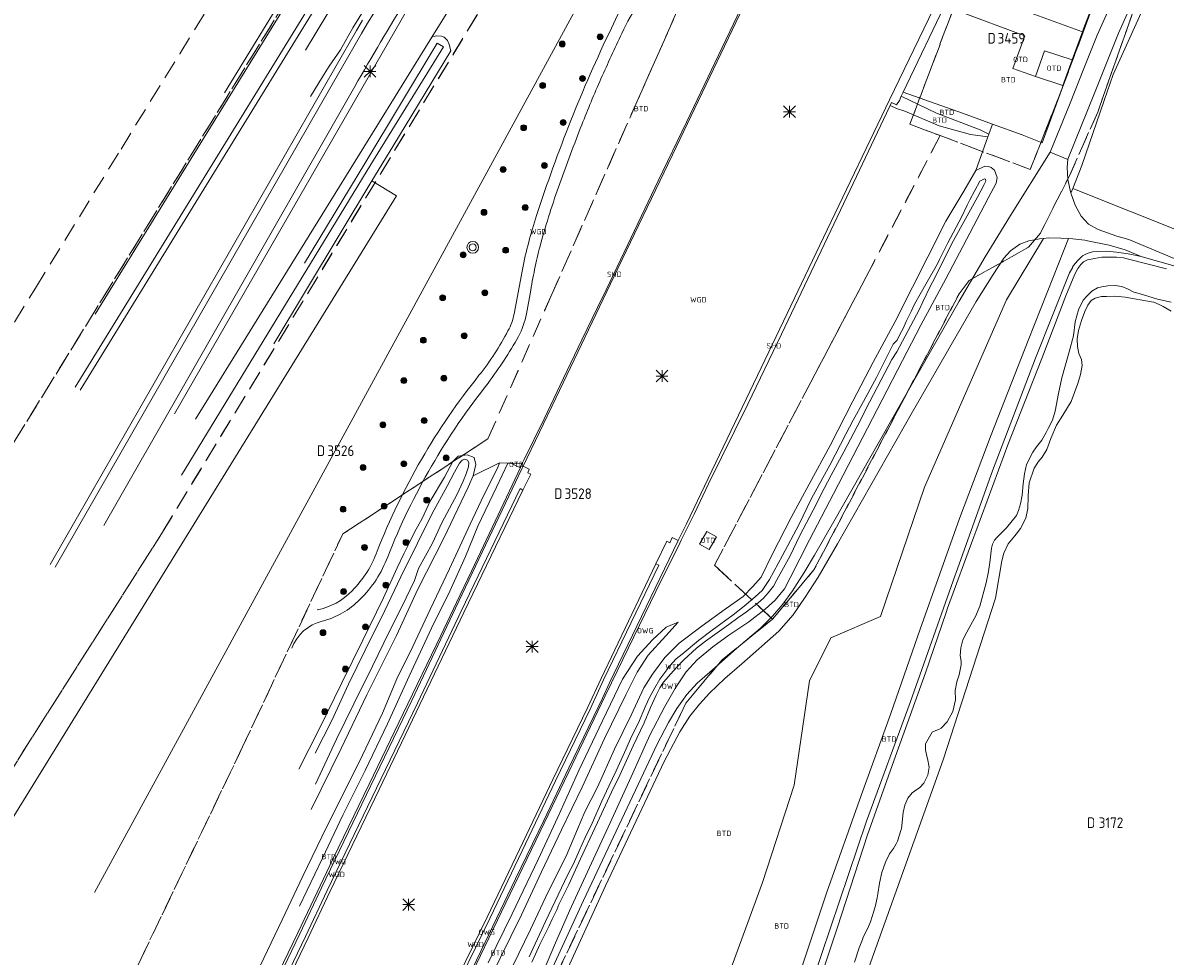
# Model space of a CAD drawing. Header units: metres. Extents: x 207644 to 210135, y 370459 to 373417.
# Tile 5 of 256: x 207822 to 208017, y 371627 to 371787. Entities that reach past the tile are written whole.
import ezdxf
from ezdxf.enums import TextEntityAlignment as Align

# ---------------------------------------------------------------- set-up
doc = ezdxf.new("R2010")
doc.units = ezdxf.units.M
doc.linetypes.add('HIDDEN2', pattern=[4.7625, 3.175, -1.5875])
for name, color, linetype in [('BTD', 7, 'Continuous'), ('CON_BxH300x300mm', 7, 'Continuous'), ('KAD_perceelnummer', 212, 'Continuous'), ('KAD_sectie', 212, 'Continuous'), ('KAD_Vastgesteld_Perceel', 212, 'Continuous'), ('OTD', 7, 'Continuous'), ('OWG', 7, 'Continuous'), ('OWT', 7, 'Continuous'), ('SHD', 7, 'Continuous'), ('WGD', 7, 'Continuous'), ('WTD', 7, 'Continuous')]:
    doc.layers.add(name, color=color, linetype=linetype)
for name, color, linetype, lineweight in [('GBOR', 7, 'Continuous', 25), ('GKL', 52, 'Continuous', 25), ('GMV', 7, 'Continuous', 25), ('Q21_lantaarnpaal', 1, 'Continuous', 0), ('Q26_boom', 72, 'Continuous', 0), ('Q31_verklikker', 7, 'Continuous', 0)]:
    doc.layers.add(name, color=color, linetype=linetype, lineweight=lineweight)
doc.styles.add('ISO', font='isocpeur.ttf', dxfattribs={"height": 1})
doc.styles.add('ISOCP', font='ISOCP.shx', dxfattribs={"height": 1.8})

# ---------------------------------------------------------------- blocks, each defined once
blk = doc.blocks.new('ACMAP_ANN_TEMPLATE_Vastgesteld_Perceelnummer')
at = {"layer": 'KAD_perceelnummer', "style": 'ISOCP'}
blk.add_attdef('Perceelnummer', text='', height=1.8, dxfattribs=at).set_placement((0, 0), align=Align.MIDDLE)
at = {"layer": 'KAD_sectie', "style": 'ISOCP'}
blk.add_attdef('sectie', text='', height=1.8, dxfattribs=at).set_placement((-2.7, 0), align=Align.MIDDLE_RIGHT)
blk = doc.blocks.new('Q26')
blk.add_hatch(color=256).paths.add_polyline_path([(-0.45, -0.01, 1), (0.55, -0.01, 1)])
blk.add_circle((0.05, -0.01), 0.5)
blk = doc.blocks.new('Q21')
for p, q in [((-1, 1), (0, 0)), ((-1, 0), (0, 0)), ((-1, -1), (0, 0)), ((0, 1), (0, 0)), ((0, 0), (1, 1)), ((0, 0), (1, 0)), ((0, 0), (0, -1)), ((0, 0), (1, -1))]:
    blk.add_line(p, q)
blk = doc.blocks.new('Q31')
for radius in [1, 0.6]:
    blk.add_circle((0, 0), radius)

msp = doc.modelspace()

# ---------------------------------------------------------------- linework, layer by layer
at = {"layer": 'CON_BxH300x300mm', "color": 253, "linetype": 'Continuous', "lineweight": 13}
msp.add_lwpolyline([(207879.45, 371811.91), (207856.57, 371774.57)], dxfattribs=at)
at = {"layer": 'GBOR', "color": 253, "linetype": 'Continuous', "lineweight": 13}
msp.add_lwpolyline([(207802.088, 371631.077), (207806.534, 371628.362), (207885.906, 371757.034), (207881.729, 371759.555)], dxfattribs=at)
at = {"layer": 'GKL', "color": 253, "linetype": 'Continuous', "lineweight": 13}
for points in [[(207970.112, 371772.434), (207971.181, 371771.918)], [(207972.571, 371771.431), (207971.181, 371771.918)], [(207978.428, 371768.941), (207972.571, 371771.431)], [(207983.795, 371767.488), (207978.428, 371768.941)], [(207986.742, 371767.058), (207983.795, 371767.488)], [(207902.959, 371707.355), (207904.876, 371711.452)], [(207899.773, 371700.674), (207902.959, 371707.355)], [(207897.674, 371695.492), (207899.773, 371700.674)], [(207895.017, 371689.611), (207897.674, 371695.492)], [(207891.893, 371683.271), (207895.017, 371689.611)], [(207888.093, 371675.091), (207891.893, 371683.271)], [(207931.877, 371683.475), (207929.587, 371681.281)], [(207933.952, 371684.304), (207931.877, 371683.475)], [(207929.587, 371681.281), (207926.986, 371678.516)], [(207926.986, 371678.516), (207924.432, 371674.581)], [(207884.392, 371667), (207888.093, 371675.091)], [(207924.432, 371674.581), (207921.037, 371667.49)], [(207880.571, 371659.006), (207884.392, 371667)], [(207921.037, 371667.49), (207916.986, 371659.007)], [(207876.791, 371651.406), (207880.571, 371659.006)], [(207916.986, 371659.007), (207913.403, 371651.085)], [(207873.312, 371644.058), (207876.791, 371651.406)], [(207913.403, 371651.085), (207910.059, 371643.84)], [(207869.362, 371635.87), (207873.312, 371644.058)], [(207910.059, 371643.84), (207905.665, 371634.609)], [(207905.665, 371634.609), (207901.548, 371626.243)]]:
    msp.add_lwpolyline(points, dxfattribs=at)
at = {"layer": 'GMV', "color": 253, "linetype": 'Continuous', "lineweight": 13}
for points in [[(207907.497, 371710.93), (207913.08, 371722.529), (207923.651, 371744.611), (207932.978, 371764.023), (207943.797, 371786.554), (207954.593, 371808.979), (207965.524, 371831.53), (207976.608, 371854.185), (207988.199, 371877.536), (207999.144, 371899.32), (208003.516, 371907.904)], [(208030.38, 371896.1), (208024.879, 371885.286), (208013.793, 371863.225), (208002.771, 371841.011), (207991.686, 371818.389), (207980.838, 371795.909), (207970, 371773.368), (207959.363, 371751.199), (207950.017, 371731.701), (207939.042, 371708.795), (207935.336, 371701.097), (207933.968, 371698.256)], [(207886.483, 371821.156), (207834.548, 371736.86)], [(207972.284, 371774.716), (207987.415, 371806.376)], [(207831.122, 371724.407), (207874.222, 371794.468)], [(207831.975, 371723.886), (207875.074, 371793.944)], [(208005.397, 371784.427), (208009.24, 371793.075)], [(207917.539, 371790.77), (207834.429, 371638.216)], [(207888.855, 371790.77), (207848.047, 371719.861)], [(207891.923, 371784.088), (207896.06, 371790.77)], [(208014.033, 371790.77), (208008.094, 371777.719)], [(208012.192, 371791.941), (208009.049, 371784.784)], [(207880.506, 371788.985), (207878.47, 371785.64)], [(207940.188, 371779.724), (207944.623, 371788.982)], [(207993.067, 371784.297), (207981.771, 371788.493)], [(208003.06, 371785.497), (208004.323, 371788.762)], [(207870.406, 371781.865), (207874.196, 371788.15)], [(207880.139, 371786.976), (207879.101, 371785.23)], [(207882.044, 371788.192), (207880.997, 371786.462)], [(208002.871, 371784.974), (207993.481, 371788.403)], [(207879.101, 371785.23), (207875.603, 371779.176)], [(207878.47, 371785.64), (207876.354, 371781.906)], [(207879.964, 371784.724), (207876.47, 371778.677)], [(207880.997, 371786.462), (207879.964, 371784.724)], [(208001.148, 371780.202), (208002.871, 371784.974)], [(208002.871, 371784.974), (208003.06, 371785.497)], [(208009.049, 371784.784), (208004.911, 371774.526)], [(207880.494, 371762.546), (207892.837, 371783.071)], [(207881.797, 371767.731), (207891.923, 371784.088)], [(207892.657, 371784.292), (207891.923, 371784.088)], [(207893.58, 371784.27), (207892.657, 371784.292)], [(207892.837, 371783.071), (207893.903, 371782.437)], [(207894.032, 371784.049), (207893.58, 371784.27)], [(207894.616, 371783.525), (207894.032, 371784.049)], [(207894.897, 371782.836), (207894.616, 371783.525)], [(207895.172, 371781.719), (207894.897, 371782.836)], [(207990.994, 371778.72), (207993.067, 371784.297)], [(208003.095, 371778.715), (208005.397, 371784.427)], [(207876.354, 371781.906), (207874.449, 371779.147)], [(207893.903, 371782.437), (207881.547, 371762.352)], [(207885.269, 371765.421), (207895.172, 371781.719)], [(207994.897, 371777.395), (207996.434, 371781.738)], [(207996.434, 371781.738), (208001.148, 371780.202)], [(207875.603, 371779.176), (207826.842, 371694.167)], [(207874.449, 371779.147), (207873.305, 371777.284)], [(207935.36, 371769.607), (207940.188, 371779.724)], [(207994.897, 371777.395), (207990.994, 371778.72)], [(208001.148, 371780.202), (207999.562, 371775.811)], [(208000.794, 371772.84), (208003.095, 371778.715)], [(207876.47, 371778.677), (207827.712, 371693.674)], [(207873.305, 371777.284), (207871.224, 371773.934)], [(207994.897, 371777.395), (207999.562, 371775.811)], [(208008.094, 371777.719), (208006.563, 371773.25)], [(207835.993, 371700.789), (207878.788, 371775.653)], [(207999.453, 371775.507), (207996.03, 371766.069)], [(207999.562, 371775.811), (207999.453, 371775.507)], [(207971.974, 371774.009), (207971.663, 371773.302), (207971.162, 371772.535), (207970.339, 371772.905), (207970.112, 371772.434)], [(207972.284, 371774.716), (207971.974, 371774.009)], [(207971.974, 371774.009), (207978.02, 371771.106), (207985.462, 371768.29), (207986.914, 371767.539)], [(207972.284, 371774.716), (207982.438, 371771.111)], [(208004.911, 371774.526), (208000.387, 371763.257)], [(208006.563, 371773.25), (208002.781, 371762.188)], [(207897.359, 371621.466), (207904.539, 371636.434), (207910.417, 371648.641), (207915.883, 371660.012), (207921.495, 371671.746), (207922.567, 371673.951), (207925.475, 371679.936), (207930.151, 371689.574), (207934.221, 371697.798), (207934.438, 371698.293), (207935.744, 371700.917), (207936.708, 371702.855), (207939.128, 371707.896), (207945.797, 371721.466), (207951.577, 371733.451), (207957.78, 371746.43), (207964.36, 371760.304), (207969.989, 371772.178), (207970.112, 371772.434)], [(207982.438, 371771.111), (207987.529, 371769.258)], [(207997.386, 371764.443), (208000.794, 371772.84)], [(207930.551, 371759.599), (207935.36, 371769.607)], [(207986.914, 371767.539), (207987.529, 371769.258)], [(207992.621, 371767.405), (207987.529, 371769.258)], [(207851.647, 371718.952), (207881.797, 371767.731)], [(207984.7, 371761.347), (207986.742, 371767.058)], [(207986.914, 371767.539), (207986.742, 371767.058)], [(207996.03, 371766.069), (207992.621, 371767.405)], [(207881.729, 371759.555), (207885.269, 371765.421)], [(207990.597, 371753.638), (207997.386, 371764.443)], [(207997.386, 371764.443), (208000.367, 371763.207)], [(208000.3, 371761.842), (208000.387, 371763.257)], [(208000.367, 371763.207), (208000.387, 371763.257)], [(207881.547, 371762.352), (207849.246, 371709.388)], [(207870.227, 371745.528), (207880.494, 371762.546)], [(207984.7, 371761.347), (207982.626, 371757.835)], [(207984.7, 371761.347), (207986.253, 371762.095)], [(207986.253, 371762.095), (207986.872, 371762.03)], [(207986.872, 371762.03), (207987.334, 371761.871)], [(207987.334, 371761.871), (207987.897, 371761.373)], [(207987.897, 371761.373), (207988.338, 371760.162)], [(208000.364, 371759.812), (208000.3, 371761.842)], [(208002.781, 371762.188), (208001.219, 371758.281)], [(207864.976, 371731.798), (207881.729, 371759.555)], [(207925.385, 371748.745), (207930.551, 371759.599)], [(207983.662, 371756.333), (207985.377, 371759.531)], [(207985.377, 371759.531), (207985.813, 371759.752)], [(207985.813, 371759.752), (207986.192, 371759.91)], [(207986.398, 371759.54), (207986.118, 371758.97)], [(207986.192, 371759.91), (207986.365, 371759.834)], [(207986.365, 371759.834), (207986.398, 371759.54)], [(207988.338, 371760.162), (207988.176, 371759.157)], [(208000.907, 371757.5), (208000.364, 371759.812)], [(207982.626, 371757.835), (207979.6, 371752.691)], [(207986.118, 371758.97), (207984.962, 371756.808)], [(207988.176, 371759.157), (207986.827, 371756.623)], [(208000.907, 371757.5), (208001.219, 371758.281)], [(208000.933, 371757.387), (208000.907, 371757.5)], [(208001.632, 371755.415), (208000.933, 371757.387)], [(208001.219, 371758.281), (208020.883, 371750.431)], [(207984.962, 371756.808), (207980.907, 371749.389)], [(207982.273, 371753.404), (207983.229, 371755.447)], [(207983.229, 371755.447), (207983.662, 371756.333)], [(207986.827, 371756.623), (207983.656, 371750.644)], [(208002.685, 371753.562), (208001.632, 371755.415)], [(207979.952, 371749.027), (207982.273, 371753.404)], [(207986.281, 371746.596), (207990.597, 371753.638)], [(208003.885, 371752.206), (208002.685, 371753.562)], [(207979.6, 371752.691), (207976.525, 371746.596)], [(208005.56, 371751.275), (208003.885, 371752.206)], [(207983.656, 371750.644), (207979.583, 371742.849)], [(207989.924, 371739.262), (207996.263, 371749.759)], [(207993.712, 371749.371), (207995.574, 371749.702)], [(207995.574, 371749.702), (207996.263, 371749.759)], [(207996.263, 371749.759), (207997.168, 371749.833)], [(207997.168, 371749.833), (207999.175, 371749.819)], [(207997.936, 371743.278), (208000.51, 371749.733)], [(207999.175, 371749.819), (208000.51, 371749.733)], [(208001.267, 371749.684), (208000.51, 371749.733)], [(208003.27, 371749.434), (208001.267, 371749.684)], [(208008.716, 371750.158), (208005.56, 371751.275)], [(208010.797, 371749.55), (208008.716, 371750.158)], [(208022.014, 371744.881), (208010.797, 371749.55)], [(207921.678, 371741.01), (207925.385, 371748.745)], [(207980.907, 371749.389), (207978.383, 371744.482)], [(207978.476, 371746.137), (207979.952, 371749.027)], [(207989.483, 371746.394), (207990.636, 371747.653)], [(207990.636, 371747.653), (207992.2, 371748.773)], [(207992.2, 371748.773), (207993.712, 371749.371)], [(208003.763, 371749.327), (208003.27, 371749.434)], [(208007.426, 371748.587), (208003.763, 371749.327)], [(208005.521, 371747.535), (208006.953, 371747.565)], [(208006.953, 371747.565), (208008.665, 371747.43)], [(208010.174, 371747.784), (208007.426, 371748.587)], [(208012.894, 371746.652), (208010.174, 371747.784)], [(207976.525, 371746.596), (207973.887, 371741.429)], [(207978.138, 371745.4), (207978.476, 371746.137)], [(207981.838, 371739.065), (207986.281, 371746.596)], [(207987.668, 371743.576), (207989.483, 371746.394)], [(208001.371, 371745.144), (208002.026, 371745.962)], [(208002.026, 371745.962), (208002.885, 371746.79)], [(208002.58, 371745.305), (208003.072, 371745.737)], [(208002.885, 371746.79), (208003.677, 371747.202)], [(208003.072, 371745.737), (208003.728, 371746.08)], [(208003.677, 371747.202), (208004.594, 371747.474)], [(208003.728, 371746.08), (208004.954, 371746.342)], [(208004.594, 371747.474), (208005.521, 371747.535)], [(208004.954, 371746.342), (208006.167, 371746.532)], [(208006.167, 371746.532), (208007.509, 371746.535)], [(208007.509, 371746.535), (208008.677, 371746.538)], [(208008.665, 371747.43), (208010.653, 371747.13)], [(208008.677, 371746.538), (208009.88, 371746.43)], [(208009.88, 371746.43), (208010.515, 371746.263)], [(208010.515, 371746.263), (208017.213, 371744.593)], [(208010.653, 371747.13), (208012.894, 371746.652)], [(208013.071, 371746.614), (208012.894, 371746.652)], [(208021.702, 371744.177), (208013.071, 371746.614)], [(207907.384, 371744.451), (207905.969, 371736.882)], [(207976.194, 371741.949), (207978.138, 371745.4)], [(207978.383, 371744.482), (207977.651, 371742.916)], [(207994.855, 371729.34), (208000.688, 371743.899)], [(208000.067, 371739.97), (208001.607, 371743.677)], [(208000.688, 371743.899), (208001.156, 371744.752)], [(208001.156, 371744.752), (208001.205, 371744.841)], [(208001.205, 371744.841), (208001.371, 371745.144)], [(208001.607, 371743.677), (208002.066, 371744.601)], [(208002.066, 371744.601), (208002.58, 371745.305)], [(207974.23, 371738.55), (207976.194, 371741.949)], [(207979.583, 371742.849), (207975.344, 371734.979)], [(207977.651, 371742.916), (207976.994, 371741.656)], [(207984.774, 371738.995), (207987.668, 371743.576)], [(207993.623, 371732.357), (207997.936, 371743.278)], [(208008.446, 371741.712), (208007.208, 371741.674)], [(208009.598, 371741.566), (208008.446, 371741.712)], [(207908.796, 371740.953), (207908.059, 371736.887)], [(207920.192, 371737.962), (207921.678, 371741.01)], [(207973.887, 371741.429), (207970.962, 371735.577)], [(207976.994, 371741.656), (207975.655, 371738.942)], [(207995.939, 371729.301), (208000.067, 371739.97)], [(208003.624, 371739.898), (208003.017, 371739.199)], [(208004.469, 371740.763), (208003.624, 371739.898)], [(208005.422, 371741.311), (208004.469, 371740.763)], [(208005.022, 371739.589), (208006.128, 371739.832)], [(208006.163, 371741.497), (208005.422, 371741.311)], [(208006.128, 371739.832), (208006.973, 371739.877)], [(208007.208, 371741.674), (208006.163, 371741.497)], [(208006.973, 371739.877), (208008.415, 371739.921)], [(208008.415, 371739.921), (208010.162, 371739.74)], [(208010.696, 371741.129), (208009.598, 371741.566)], [(208011.629, 371740.612), (208010.696, 371741.129)], [(208012.525, 371740.36), (208011.629, 371740.612)], [(208015.686, 371739.416), (208012.525, 371740.36)], [(207917.535, 371732.45), (207920.192, 371737.962)], [(207973.003, 371723.481), (207981.838, 371739.065)], [(207973.687, 371737.314), (207974.23, 371738.55)], [(207973.887, 371720.204), (207984.774, 371738.995)], [(207975.655, 371738.942), (207975.015, 371737.586)], [(207975.925, 371707.324), (207989.924, 371739.262)], [(208003.017, 371739.199), (208002.205, 371737.59)], [(208003.295, 371737.29), (208003.816, 371738.348)], [(208003.816, 371738.348), (208004.393, 371739.192)], [(208004.393, 371739.192), (208005.022, 371739.589)], [(208010.162, 371739.74), (208014.643, 371738.965)], [(208014.643, 371738.965), (208015.077, 371738.89)], [(208015.077, 371738.89), (208015.964, 371738.48)], [(208018.012, 371738.892), (208015.686, 371739.416)], [(208015.964, 371738.48), (208016.647, 371738.165)], [(208016.647, 371738.165), (208018.028, 371737.328)], [(207975.015, 371737.586), (207971.237, 371730.428)], [(207972.806, 371735.578), (207973.208, 371736.36)], [(207973.208, 371736.36), (207973.687, 371737.314)], [(208002.205, 371737.59), (208001.616, 371735.56)], [(208002.734, 371735.783), (208003.295, 371737.29)], [(207970.962, 371735.577), (207967.208, 371728.674)], [(207972.027, 371733.871), (207972.308, 371734.411)], [(207975.344, 371734.979), (207972.195, 371728.916)], [(207972.308, 371734.411), (207972.806, 371735.578)], [(208001.616, 371735.56), (208001.34, 371733.158)], [(208001.982, 371732.621), (208002.213, 371734.037)], [(208002.213, 371734.037), (208002.734, 371735.783)], [(207914.408, 371725.935), (207917.535, 371732.45)], [(207970.579, 371731.75), (207971.238, 371732.345)], [(207971.238, 371732.345), (207972.027, 371733.871)], [(207987.306, 371716.28), (207993.623, 371732.357)], [(208001.34, 371733.158), (208000.613, 371730.444)], [(208002.014, 371731.335), (208001.982, 371732.621)], [(207967.767, 371726.054), (207970.208, 371730.939)], [(207970.208, 371730.939), (207970.579, 371731.75)], [(207971.237, 371730.428), (207970.383, 371729.122)], [(208000.613, 371730.444), (207999.342, 371726.006)], [(208002.267, 371730.139), (208002.014, 371731.335)], [(208002.707, 371729.088), (208002.267, 371730.139)], [(207967.208, 371728.674), (207963.744, 371721.997)], [(207970.383, 371729.122), (207968.574, 371725.641)], [(207972.195, 371728.916), (207968.701, 371722.238)], [(207987.52, 371710.109), (207994.855, 371729.34)], [(207990.168, 371714.56), (207995.939, 371729.301)], [(208002.521, 371726.553), (208002.857, 371728.071)], [(208002.857, 371728.071), (208002.707, 371729.088)], [(208002.11, 371725.041), (208002.521, 371726.553)], [(207911.119, 371719.019), (207914.408, 371725.935)], [(207968.574, 371725.641), (207966.586, 371721.855)], [(207966.688, 371724.066), (207967.767, 371726.054)], [(207999.342, 371726.006), (207998.82, 371723.323)], [(208000.975, 371721.927), (208002.11, 371725.041)], [(207968.701, 371722.238), (207960.457, 371706.19)], [(207960.463, 371701.478), (207973.003, 371723.481)], [(207965.548, 371721.942), (207966.688, 371724.066)], [(207998.82, 371723.323), (207998.237, 371720.327)], [(207963.744, 371721.997), (207959.877, 371714.436)], [(207963.795, 371718.79), (207965.548, 371721.942)], [(207966.586, 371721.855), (207964.45, 371717.662)], [(207998.237, 371720.327), (207997.756, 371718.781)], [(207999.54, 371719.609), (208000.975, 371721.927)], [(207907.638, 371711.967), (207911.119, 371719.019)], [(207961.126, 371697.687), (207973.887, 371720.204)], [(207962.511, 371716.405), (207963.795, 371718.79)], [(207997.756, 371718.781), (207997.041, 371717.332)], [(207998.475, 371717.938), (207999.54, 371719.609)], [(207959.827, 371711.067), (207962.511, 371716.405)], [(207964.45, 371717.662), (207962.197, 371713.373)], [(207996.699, 371716.639), (207995.929, 371715.375)], [(207997.041, 371717.332), (207996.699, 371716.639)], [(207997.48, 371715.631), (207998.475, 371717.938)], [(207959.877, 371714.436), (207956.301, 371707.838)], [(207981.904, 371701.991), (207987.306, 371716.28)], [(207989.507, 371712.872), (207990.168, 371714.56)], [(207995.929, 371715.375), (207995.043, 371714.228)], [(207996.791, 371713.768), (207997.48, 371715.631)], [(207896.424, 371712.626), (207895.515, 371711.699)], [(207897.991, 371712.837), (207896.424, 371712.626)], [(207899.155, 371712.4), (207897.991, 371712.837)], [(207962.197, 371713.373), (207960.05, 371709.391)], [(207984.682, 371699.763), (207989.507, 371712.872)], [(207994.434, 371713.333), (207993.325, 371711.212)], [(207995.043, 371714.228), (207994.434, 371713.333)], [(207995.989, 371712.457), (207996.791, 371713.768)], [(207839.642, 371577.503), (207843.312, 371585.428), (207846.664, 371592.154), (207851.339, 371602.191), (207855.257, 371610.172), (207859.731, 371619.384), (207862.667, 371625.732), (207866.412, 371633.553), (207869.934, 371641), (207873.955, 371649.349), (207877.195, 371655.785), (207880.137, 371661.644), (207883.517, 371668.8), (207885.962, 371674.67), (207888.722, 371680.182), (207891.649, 371686.475), (207894.966, 371693.422), (207898.475, 371701.008), (207900.832, 371706.004), (207903.178, 371710.709), (207903.49, 371711.486)], [(207907.367, 371711.391), (207907.19, 371711.014), (207907.048, 371710.712), (207903.244, 371702.602), (207898.721, 371693.044), (207896.139, 371687.658), (207893.453, 371682.058), (207887.05, 371668.755), (207881.261, 371656.685), (207875.141, 371643.994), (207869.093, 371631.331), (207863.361, 371619.458), (207856.478, 371605.097), (207851.554, 371594.86), (207846.09, 371583.429), (207842.61, 371576.199)], [(207907.497, 371710.93), (207907.334, 371710.586), (207895.99, 371686.703), (207888.513, 371670.963), (207881.528, 371656.471), (207873.153, 371639.015), (207869.421, 371631.159), (207864.023, 371619.91), (207858.311, 371608.014), (207852.828, 371596.606), (207847.581, 371585.668), (207842.978, 371576.037)], [(207895.515, 371711.699), (207894.112, 371709.042)], [(207895.815, 371709.92), (207896.678, 371711.414)], [(207896.678, 371711.414), (207897.117, 371711.944)], [(207897.117, 371711.944), (207897.574, 371712.112)], [(207897.574, 371712.112), (207898.007, 371711.922)], [(207898.17, 371710.817), (207897.814, 371709.603)], [(207898.007, 371711.922), (207898.26, 371711.559)], [(207898.26, 371711.559), (207898.17, 371710.817)], [(207903.49, 371711.486), (207899.008, 371709.279)], [(207899.008, 371709.279), (207899.432, 371711.217)], [(207899.432, 371711.217), (207899.155, 371712.4)], [(207904.876, 371711.452), (207903.49, 371711.486)], [(207904.876, 371711.452), (207905.409, 371711.439)], [(207907.258, 371711.394), (207905.409, 371711.439)], [(207907.258, 371711.394), (207907.099, 371711.056), (207906.942, 371710.721), (207905.409, 371711.439)], [(207907.367, 371711.391), (207907.258, 371711.394)], [(207907.638, 371711.967), (207907.367, 371711.391)], [(207907.448, 371706.836), (207908.797, 371709.534), (207908.281, 371709.775), (207908.555, 371710.394), (207907.497, 371710.93)], [(207958.629, 371708.909), (207959.827, 371711.067)], [(207993.325, 371711.212), (207993.016, 371709.599)], [(207993.82, 371708.079), (207994.636, 371710.558)], [(207994.636, 371710.558), (207995.252, 371711.524)], [(207995.252, 371711.524), (207995.355, 371711.655)], [(207995.355, 371711.655), (207995.989, 371712.457)], [(207894.112, 371709.042), (207891.673, 371704.967)], [(207894.552, 371707.482), (207895.815, 371709.92)], [(207897.814, 371709.603), (207897.258, 371708.372)], [(207899.008, 371709.279), (207898.126, 371707.337)], [(207956.695, 371705.38), (207958.629, 371708.909)], [(207960.05, 371709.391), (207958.822, 371707.1)], [(207981.352, 371692.778), (207987.52, 371710.109)], [(207993.016, 371709.599), (207992.786, 371707.902)], [(207843.957, 371575.624), (207848.536, 371585.204), (207853.782, 371596.141), (207859.265, 371607.548), (207864.977, 371619.445), (207870.376, 371630.696), (207874.108, 371638.553), (207882.482, 371656.006), (207889.467, 371670.498), (207896.967, 371686.186), (207907.002, 371707.115), (207907.448, 371706.836)], [(207907.448, 371706.836), (207897.418, 371685.961), (207889.917, 371670.282), (207882.932, 371655.789), (207874.559, 371638.338), (207870.828, 371630.481), (207865.428, 371619.229), (207859.716, 371607.332), (207854.233, 371595.924), (207848.987, 371584.988), (207844.408, 371575.409)], [(207892.002, 371702.852), (207894.552, 371707.482)], [(207898.126, 371707.337), (207893.994, 371698.669)], [(207897.258, 371708.372), (207896.244, 371706.164)], [(207956.301, 371707.838), (207953.21, 371702.178)], [(207958.822, 371707.1), (207956.974, 371703.429)], [(207968.466, 371685.271), (207975.925, 371707.324)], [(207992.786, 371707.902), (207992.623, 371705.978)], [(207993.602, 371705.901), (207993.82, 371708.079)], [(207891.673, 371704.967), (207890.28, 371701.996)], [(207896.244, 371706.164), (207893.66, 371701.254)], [(207954.523, 371700.937), (207956.695, 371705.38)], [(207960.457, 371706.19), (207956.333, 371698.344)], [(207992.623, 371705.978), (207992.313, 371704.478)], [(207993.582, 371703.684), (207993.601, 371705.746)], [(207993.601, 371705.746), (207993.602, 371705.901)], [(207889.521, 371697.807), (207892.002, 371702.852)], [(207956.974, 371703.429), (207954.662, 371699.107)], [(207991.973, 371703.382), (207991.632, 371702.513)], [(207992.313, 371704.478), (207991.973, 371703.382)], [(207993.229, 371702.041), (207993.582, 371703.684)], [(207890.28, 371701.996), (207888.988, 371699.659)], [(207893.66, 371701.254), (207892.037, 371697.794)], [(207953.21, 371702.178), (207949.989, 371695.851)], [(207951.712, 371695.714), (207954.523, 371700.937)], [(207957.198, 371695.75), (207960.463, 371701.478)], [(207975.18, 371683.14), (207981.904, 371701.991)], [(207990.887, 371701.572), (207989.927, 371700.423)], [(207991.632, 371702.513), (207990.887, 371701.572)], [(207992.337, 371700.302), (207993.229, 371702.041)], [(207888.988, 371699.659), (207888.07, 371697.806)], [(207940.471, 371698.879), (207939.22, 371696.734), (207937.557, 371697.629), (207938.832, 371699.784), (207940.471, 371698.879)], [(207954.662, 371699.107), (207953.064, 371695.636)], [(207979.894, 371686.725), (207984.346, 371698.849)], [(207984.346, 371698.849), (207984.682, 371699.763)], [(207988.814, 371699.272), (207988.33, 371698.82)], [(207989.927, 371700.423), (207988.814, 371699.272)], [(207990.218, 371697.68), (207991.325, 371699.055)], [(207991.325, 371699.055), (207991.557, 371699.341)], [(207991.557, 371699.341), (207992.337, 371700.302)], [(207933.968, 371698.256), (207922.212, 371673.985), (207921.055, 371671.376), (207920.425, 371670.054), (207915.31, 371659.496), (207911.012, 371650.51), (207906.214, 371640.529), (207901.025, 371629.767), (207896.602, 371620.532), (207892.171, 371611.315), (207887.33, 371601.199), (207882.44, 371590.937), (207877.876, 371581.526), (207872.88, 371570.986), (207869.68, 371564.3)], [(207886.63, 371692.03), (207889.521, 371697.807)], [(207888.07, 371697.806), (207887.22, 371696.071)], [(207893.994, 371698.669), (207889.562, 371689.955)], [(207892.037, 371697.794), (207889.684, 371693.445)], [(207930.15, 371694.269), (207931.992, 371698.104), (207932.514, 371697.868), (207932.94, 371698.754), (207933.968, 371698.256)], [(207956.333, 371698.344), (207953.016, 371691.868)], [(207957.808, 371691.979), (207961.126, 371697.687)], [(207987.379, 371696.945), (207987.086, 371694.504)], [(207987.569, 371697.615), (207987.379, 371696.945)], [(207987.884, 371698.315), (207987.569, 371697.615)], [(207988.33, 371698.82), (207987.884, 371698.315)], [(207989.483, 371696.098), (207990.218, 371697.68)], [(207887.22, 371696.071), (207886.045, 371693.564)], [(207949.989, 371695.851), (207948.096, 371691.979)], [(207949.505, 371691.596), (207951.712, 371695.714)], [(207953.064, 371695.636), (207950.76, 371691.532)], [(207955.454, 371692.805), (207957.198, 371695.75)], [(207989.12, 371694.804), (207989.483, 371696.098)], [(207868.133, 371564.98), (207872.65, 371574.291), (207878.723, 371586.943), (207885.022, 371600.174), (207891.002, 371612.513), (207896.5, 371623.988), (207901.387, 371634.006), (207906.906, 371645.53), (207912.562, 371657.467), (207918.486, 371669.712), (207920.794, 371674.737), (207930.15, 371694.269)], [(207930.15, 371694.269), (207930.661, 371694.011), (207921.217, 371674.496), (207918.939, 371669.499), (207913.013, 371657.251), (207907.357, 371645.315), (207901.837, 371633.789), (207896.95, 371623.771), (207891.453, 371612.296), (207885.473, 371599.958), (207879.175, 371586.727), (207873.1, 371574.073), (207868.591, 371564.779)], [(207886.045, 371693.564), (207883.677, 371688.441)], [(207889.684, 371693.445), (207888.998, 371691.446)], [(207987.086, 371694.504), (207986.852, 371692.979)], [(207988.036, 371688.421), (207989.12, 371694.804)], [(207883.928, 371686.316), (207886.63, 371692.03)], [(207888.998, 371691.446), (207886.8, 371686.912)], [(207948.096, 371691.979), (207946.662, 371690.427)], [(207948.973, 371690.753), (207949.505, 371691.596)], [(207950.76, 371691.532), (207950.197, 371690.452)], [(207953.016, 371691.868), (207952.056, 371690.018)], [(207953.452, 371689.647), (207955.454, 371692.805)], [(207955.619, 371688.58), (207957.808, 371691.979)], [(207973.509, 371670.632), (207981.192, 371692.327)], [(207981.192, 371692.327), (207981.352, 371692.778)], [(207986.852, 371692.979), (207986.464, 371691.043)], [(207889.562, 371689.955), (207885.917, 371682.06)], [(207946.662, 371690.427), (207945, 371688.724)], [(207947.047, 371688.651), (207948.244, 371689.732)], [(207948.244, 371689.732), (207948.973, 371690.753)], [(207949.276, 371689.294), (207948.48, 371688.39)], [(207950.197, 371690.452), (207949.276, 371689.294)], [(207952.056, 371690.018), (207950.49, 371688.097)], [(207951.805, 371687.374), (207953.452, 371689.647)], [(207986.464, 371691.043), (207985.391, 371687.029)], [(207883.677, 371688.441), (207880.189, 371681.273)], [(207945, 371688.724), (207941.94, 371686.559)], [(207945.21, 371687.054), (207947.047, 371688.651)], [(207947.571, 371687.595), (207945.604, 371686.07)], [(207948.48, 371688.39), (207947.571, 371687.595)], [(207950.49, 371688.097), (207948.802, 371686.538)], [(207950.018, 371685.336), (207951.805, 371687.374)], [(207953.547, 371685.59), (207955.619, 371688.58)], [(207979.151, 371660.864), (207988.036, 371688.421)], [(207880.565, 371679.565), (207883.928, 371686.316)], [(207886.8, 371686.912), (207884.745, 371682.772)], [(207941.94, 371686.559), (207938.015, 371683.697)], [(207939.749, 371682.98), (207943.343, 371685.589)], [(207943.343, 371685.589), (207945.21, 371687.054)], [(207945.604, 371686.07), (207944.124, 371685.084)], [(207948.802, 371686.538), (207946.003, 371684.361)], [(207948.001, 371683.286), (207950.018, 371685.336)], [(207951.121, 371682.798), (207953.547, 371685.59)], [(207959.964, 371681.657), (207968.466, 371685.271)], [(207976.097, 371675.658), (207979.629, 371685.951)], [(207979.629, 371685.951), (207979.894, 371686.725)], [(207984.695, 371685.425), (207983.872, 371683.866)], [(207984.927, 371685.96), (207984.695, 371685.425)], [(207985.391, 371687.029), (207984.927, 371685.96)], [(207875.151, 371562.806), (207875.275, 371563.004), (207874.777, 371563.349), (207873.947, 371564.348), (207873.909, 371565.101), (207875.319, 371568.242), (207878.382, 371574.579), (207881.642, 371581.699), (207884.902, 371588.583), (207888.207, 371595.167), (207891.865, 371602.555), (207895.949, 371611.215), (207899.406, 371618.514), (207903.606, 371627.035), (207907.228, 371634.408), (207910.666, 371641.731), (207914.036, 371648.935), (207917.562, 371656.189), (207921.391, 371664.504), (207925.012, 371671.908), (207926.964, 371675.813), (207928.826, 371678.711), (207931.855, 371681.981), (207933.952, 371684.304)], [(207938.015, 371683.697), (207934.138, 371680.712)], [(207942.56, 371683.942), (207940.173, 371682.233)], [(207944.124, 371685.084), (207942.56, 371683.942)], [(207946.003, 371684.361), (207942.609, 371682.107)], [(207943.898, 371679.849), (207948.001, 371683.286)], [(207983.872, 371683.866), (207983.138, 371682.589)], [(207885.917, 371682.06), (207880.853, 371671.943)], [(207884.745, 371682.772), (207881.802, 371676.81)], [(207937.402, 371681.195), (207939.749, 371682.98)], [(207940.173, 371682.233), (207938.587, 371681.072)], [(207942.609, 371682.107), (207939.826, 371680.1)], [(207944.788, 371677.211), (207951.121, 371682.798)], [(207956.362, 371674.309), (207959.964, 371681.657)], [(207970.184, 371668.724), (207975.18, 371683.14)], [(207982.463, 371681.324), (207982.148, 371679.971)], [(207983.138, 371682.589), (207982.463, 371681.324)], [(207880.189, 371681.273), (207876.569, 371673.972)], [(207877.742, 371673.743), (207880.565, 371679.565)], [(207934.138, 371680.712), (207931.67, 371678.316)], [(207934.617, 371678.849), (207937.402, 371681.195)], [(207937.055, 371679.902), (207934.889, 371677.89)], [(207938.587, 371681.072), (207937.055, 371679.902)], [(207939.826, 371680.1), (207937.167, 371677.907)], [(207939.79, 371676.192), (207943.898, 371679.849)], [(207982.148, 371679.971), (207982.045, 371678.614)], [(207931.67, 371678.316), (207929.551, 371675.472)], [(207932.516, 371676.853), (207933.605, 371678.056)], [(207933.605, 371678.056), (207934.617, 371678.849)], [(207934.889, 371677.89), (207933.672, 371676.596)], [(207937.167, 371677.907), (207935.329, 371675.838)], [(207982.045, 371678.614), (207982.194, 371677.688)], [(207982.194, 371677.688), (207982.175, 371677.066)], [(207881.802, 371676.81), (207878.657, 371670.421)], [(207930.822, 371674.574), (207932.516, 371676.853)], [(207932.669, 371675.488), (207931.439, 371674.097)], [(207933.672, 371676.596), (207932.669, 371675.488)], [(207935.329, 371675.838), (207933.477, 371673.098)], [(207937.156, 371673.92), (207939.79, 371676.192)], [(207941.902, 371674.738), (207944.788, 371677.211)], [(207973.002, 371667), (207976.097, 371675.658)], [(207982.167, 371676.787), (207981.874, 371675.348)], [(207982.175, 371677.066), (207982.167, 371676.787)], [(207876.569, 371673.972), (207872.805, 371666.174)], [(207874.882, 371667.568), (207877.742, 371673.743)], [(207929.551, 371675.472), (207928.078, 371673.126)], [(207929.945, 371673.146), (207930.822, 371674.574)], [(207931.439, 371674.097), (207930.81, 371673.135)], [(207935.401, 371671.995), (207937.156, 371673.92)], [(207939.293, 371672.239), (207941.902, 371674.738)], [(207953.741, 371656.5), (207956.362, 371674.309)], [(207981.477, 371674.167), (207981.166, 371672.64)], [(207981.874, 371675.348), (207981.477, 371674.167)], [(207880.853, 371671.943), (207876.451, 371662.759)], [(207928.078, 371673.126), (207925.923, 371668.455)], [(207929.059, 371671.5), (207929.945, 371673.146)], [(207930.219, 371671.89), (207929.253, 371669.793)], [(207930.81, 371673.135), (207930.219, 371671.89)], [(207933.477, 371673.098), (207931.653, 371669.919)], [(207933.704, 371669.597), (207935.401, 371671.995)], [(207937.595, 371670.354), (207939.293, 371672.239)], [(207981.166, 371672.64), (207981.204, 371671.082)], [(207878.657, 371670.421), (207875.695, 371664.35)], [(207927.173, 371667.139), (207928.397, 371669.992)], [(207929.253, 371669.793), (207928.134, 371667.144)], [(207928.397, 371669.992), (207929.059, 371671.5)], [(207931.653, 371669.919), (207929.134, 371665.024)], [(207935.925, 371668.275), (207937.595, 371670.354)], [(207966.046, 371650.377), (207973.509, 371670.632)], [(207981.204, 371671.082), (207980.759, 371669.097)], [(207925.923, 371668.455), (207923.063, 371662.648)], [(207932.294, 371667.238), (207933.704, 371669.597)], [(207934.231, 371665.6), (207935.925, 371668.275)], [(207965.13, 371654.736), (207970.184, 371668.724)], [(207980.759, 371669.097), (207979.805, 371667.331)], [(207872.805, 371666.174), (207869.268, 371659.264)], [(207872.066, 371661.963), (207874.882, 371667.568)], [(207926.007, 371664.82), (207927.173, 371667.139)], [(207928.134, 371667.144), (207926.28, 371663.225)], [(207930.376, 371663.544), (207932.294, 371667.238)], [(207971.017, 371661.445), (207973.002, 371667)], [(207977.882, 371665.819), (207977.255, 371665.536)], [(207978.366, 371666.038), (207977.882, 371665.819)], [(207978.806, 371666.242), (207978.366, 371666.038)], [(207979.805, 371667.331), (207978.806, 371666.242)], [(207875.695, 371664.35), (207872.081, 371656.692)], [(207925.102, 371662.726), (207926.007, 371664.82)], [(207929.134, 371665.024), (207926.215, 371658.58)], [(207931.559, 371660.551), (207934.231, 371665.6)], [(207977.255, 371665.536), (207976.104, 371663.553)], [(207876.451, 371662.759), (207871.353, 371652.362)], [(207917.818, 371636.851), (207930.376, 371663.544)], [(207923.063, 371662.648), (207920.191, 371656.212)], [(207923.366, 371658.976), (207925.102, 371662.726)], [(207926.28, 371663.225), (207923.971, 371658.238)], [(207976.104, 371663.553), (207976.089, 371662.566)], [(207976.089, 371662.566), (207976.356, 371661.478)], [(207921.564, 371639.377), (207931.559, 371660.551)], [(207965.922, 371624.01), (207979.151, 371660.864)], [(207966.249, 371648.063), (207971.017, 371661.445)], [(207976.356, 371661.478), (207976.45, 371661.096)], [(207976.45, 371661.096), (207976.75, 371659.589)], [(207922.107, 371656.344), (207923.366, 371658.976)], [(207926.215, 371658.58), (207922.338, 371650.123)], [(207923.971, 371658.238), (207922.6, 371655.317)], [(207976.504, 371658.226), (207975.853, 371656.868)], [(207976.75, 371659.589), (207976.504, 371658.226)], [(207920.191, 371656.212), (207918.033, 371651.97)], [(207920.948, 371653.772), (207922.107, 371656.344)], [(207948.306, 371639.939), (207953.741, 371656.5)], [(207975.156, 371656.105), (207974.25, 371655.487)], [(207975.853, 371656.868), (207975.156, 371656.105)], [(207922.6, 371655.317), (207920.183, 371650.185)], [(207959.275, 371638.251), (207965.13, 371654.736)], [(207973.1, 371654.284), (207972.606, 371653.11)], [(207973.861, 371655.222), (207973.1, 371654.284)], [(207974.25, 371655.487), (207973.861, 371655.222)], [(207919.278, 371650.038), (207920.948, 371653.772)], [(207972.606, 371653.11), (207972.298, 371651.854)], [(207918.033, 371651.97), (207916.773, 371649)], [(207920.183, 371650.185), (207919.75, 371649.166)], [(207958.362, 371627.622), (207966.046, 371650.377)], [(207972.298, 371651.854), (207972.005, 371649.102)], [(207916.773, 371649), (207914.86, 371644.444)], [(207919.75, 371649.166), (207917.3, 371643.991)], [(207918.099, 371647.621), (207919.278, 371650.038)], [(207922.338, 371650.123), (207918.831, 371642.508)], [(207971.991, 371648.972), (207971.344, 371646.962)], [(207972.005, 371649.102), (207971.991, 371648.972)], [(207917.089, 371645.322), (207918.099, 371647.621)], [(207961.134, 371632.317), (207966.249, 371648.063)], [(207971.095, 371646.516), (207970.667, 371645.746)], [(207971.344, 371646.962), (207971.095, 371646.516)], [(207914.86, 371644.444), (207911.725, 371638.212)], [(207916.08, 371643.126), (207917.089, 371645.322)], [(207970.001, 371644.838), (207969.273, 371643.371)], [(207970.667, 371645.746), (207970.001, 371644.838)], [(207915.131, 371641.302), (207916.08, 371643.126)], [(207917.3, 371643.991), (207915.314, 371639.57)], [(207918.831, 371642.508), (207915.44, 371635.091)], [(207969.273, 371643.371), (207968.696, 371641.642)], [(207911.343, 371633.249), (207915.131, 371641.302)], [(207968.696, 371641.642), (207968.254, 371639.828)], [(207911.558, 371617.489), (207921.564, 371639.377)], [(207915.314, 371639.57), (207913.622, 371636.155)], [(207939.02, 371614.507), (207948.306, 371639.939)], [(207968.254, 371639.828), (207967.989, 371638.008)], [(207907.904, 371615.392), (207917.818, 371636.851)], [(207911.725, 371638.212), (207908.75, 371631.911)], [(207951.282, 371614.248), (207959.275, 371638.251)], [(207967.856, 371637.303), (207967.617, 371636.029)], [(207967.989, 371638.008), (207967.856, 371637.303)], [(207913.238, 371635.247), (207912.873, 371634.449)], [(207915.44, 371635.091), (207912.879, 371629.227)], [(207913.622, 371636.155), (207913.238, 371635.247)], [(207967.331, 371635.06), (207966.734, 371633.242)], [(207967.617, 371636.029), (207967.331, 371635.06)], [(207910.686, 371631.886), (207911.343, 371633.249)], [(207912.435, 371633.654), (207911.941, 371632.529)], [(207912.873, 371634.449), (207912.435, 371633.654)], [(207966.734, 371633.242), (207966.199, 371632.035)], [(207908.75, 371631.911), (207905.764, 371625.717)], [(207909.561, 371629.461), (207910.686, 371631.886)], [(207911.941, 371632.529), (207910.37, 371629.356)], [(207956.697, 371619.029), (207961.134, 371632.317)], [(207966.199, 371632.035), (207965.516, 371630.591)], [(207908.534, 371627.258), (207909.561, 371629.461)], [(207910.37, 371629.356), (207909.599, 371627.734)], [(207912.879, 371629.227), (207910.534, 371623.754)], [(207964.807, 371628.815), (207963.994, 371626.328)], [(207965.354, 371630.185), (207964.807, 371628.815)], [(207965.516, 371630.591), (207965.354, 371630.185)], [(207909.599, 371627.734), (207908.991, 371626.349)], [(207952.043, 371608.353), (207958.362, 371627.622)]]:
    msp.add_lwpolyline(points, dxfattribs=at)
for points in [[(207930.336, 371796.048, 0.1221939), (207922.557, 371785.611)], [(207931.71, 371794.524, 0.1223365), (207924.357, 371784.704)], [(207887.701, 371790.77, 0.0049839), (207878.788, 371775.653)], [(207922.557, 371785.611, 0.0339243), (207909.807, 371753.652)], [(207924.357, 371784.704, 0.0084077), (207920.778, 371776.978)], [(207920.778, 371776.978, 0.010841), (207917.499, 371769.12)], [(207917.499, 371769.12, 0.0077913), (207913.755, 371759.117)], [(207913.755, 371759.117, 0.01738), (207910.52, 371748.937)], [(207909.807, 371753.652, 0.0314336), (207907.384, 371744.451)], [(207910.52, 371748.937, 0.0184043), (207909.565, 371744.965)], [(207909.565, 371744.965, 0.0052331), (207908.796, 371740.953)], [(207905.969, 371736.882, -0.0817107), (207904.922, 371734.004)], [(207908.059, 371736.887, -0.0756043), (207906.715, 371733.023)], [(207904.922, 371734.004, -0.0489748), (207899.978, 371726.41)], [(207906.715, 371733.023, -0.0302445), (207901.555, 371725.089)], [(207899.978, 371726.41, 0.0748546), (207882.605, 371696.422)], [(207901.555, 371725.089, 0.0743601), (207884.421, 371695.477)], [(207882.605, 371696.422, -0.1131619), (207878.333, 371689.673)], [(207884.421, 371695.477, -0.1108704), (207879.668, 371688.18)], [(207878.333, 371689.673, -0.1517477), (207872.374, 371686.401)], [(207879.668, 371688.18, -0.137456), (207873.241, 371684.497)], [(207873.241, 371684.497, 0.2451242), (207868.053, 371679.874)]]:
    msp.add_lwpolyline(points, format="xyb", dxfattribs=at)
at = {"layer": 'KAD_Vastgesteld_Perceel', "color": 253, "linetype": 'HIDDEN2', "lineweight": 13}
for points in [[(208009.722, 371967.476), (208005.39, 371960.57), (207956.65, 371881.538), (207845.987, 371699.643), (207794.044, 371617.783), (207792.845, 371615.893), (207773.131, 371584.95), (207746.677, 371546.348), (207737.006, 371533.51), (207703.08, 371481.528), (207701.801, 371482.262), (207692.452, 371468.103), (207655.61, 371473.929), (207671.991, 371500.73), (207676.799, 371508.43), (207710.999, 371565.357), (207742.297, 371615.197), (207752.88, 371608.71), (207786.699, 371661.231), (207820.897, 371715.341), (207932.007, 371895.54), (207984.34, 371980.692), (208009.722, 371967.476)], [(207759.514, 371454.076), (207751.432, 371455.871), (207821.391, 371601.605), (207794.044, 371617.783), (207845.987, 371699.643), (207956.65, 371881.538), (208005.39, 371960.57), (208009.722, 371967.476), (208013.209, 371973.033), (207996.552, 371932.524), (207978.198, 371890.152), (207968.326, 371866.695), (207956.487, 371839.926), (207944.677, 371813.221), (207926.961, 371773.163), (207912.462, 371740.38), (207901.497, 371715.585), (207876.736, 371699.355), (207859.667, 371663.05), (207842.366, 371626.963), (207816.579, 371573.058), (207790.507, 371518.943), (207759.514, 371454.076)], [(207987.483, 371806.254), (207987.824, 371806.131), (208000.021, 371801.73), (208008.189, 371798.783), (207999.36, 371775.214), (207993.975, 371761.517), (207978.631, 371767.278), (207973.444, 371769.225), (207978.608, 371782.845), (207978.563, 371782.862), (207987.483, 371806.254)]]:
    msp.add_lwpolyline(points, close=True, dxfattribs=at)
for points in [[(207849.45, 371490.268), (207935.222, 371670.481), (207941.447, 371677.901), (207947.113, 371682.478), (207950.035, 371684.837), (207957.096, 371693.245), (207981.829, 371740.286), (207983.534, 371742.589), (207989.203, 371745.715), (207993.673, 371748.278), (207995.701, 371750.67), (208000.717, 371760.557), (208005.477, 371771.307), (208016.749, 371803.305), (208031.289, 371831.261), (208067.02, 371892.666), (208086.567, 371929.365), (208093.522, 371925.872), (208096.992, 371932.807), (208096.992, 371932.807), (208185.267, 371885.009)], [(207932.007, 371895.54), (207820.897, 371715.341), (207786.699, 371661.231), (207752.88, 371608.71), (207742.297, 371615.197), (207710.999, 371565.357), (207676.799, 371508.43), (207671.991, 371500.73)], [(207759.514, 371454.076), (207790.507, 371518.943), (207816.579, 371573.058), (207842.366, 371626.963), (207859.667, 371663.05), (207876.736, 371699.355), (207901.497, 371715.585), (207912.462, 371740.38), (207926.961, 371773.163), (207944.677, 371813.221)], [(207987.483, 371806.254), (207978.563, 371782.862), (207978.608, 371782.845), (207973.444, 371769.225), (207978.631, 371767.278), (207965.983, 371743.189), (207956.571, 371725.262), (207940.141, 371694.023), (207950.035, 371684.837), (207947.113, 371682.478), (207941.447, 371677.901), (207935.222, 371670.481), (207849.45, 371490.268)], [(208016.749, 371803.305), (208005.477, 371771.307), (208000.717, 371760.557), (207995.701, 371750.67), (207993.673, 371748.278), (207989.203, 371745.715), (207983.534, 371742.589), (207981.829, 371740.286), (207957.096, 371693.245), (207950.035, 371684.837), (207940.141, 371694.023), (207956.571, 371725.262), (207965.983, 371743.189), (207978.631, 371767.278), (207993.975, 371761.517), (207999.36, 371775.214), (208008.189, 371798.783)], [(207653.963, 371474.273), (207734.572, 371607.067), (207780.036, 371668.645), (207781.081, 371670.35), (207801.637, 371703.895), (207810.792, 371719.281), (207824.343, 371741.294), (207838.941, 371764.999), (207848.949, 371781.25), (207856.991, 371794.325)]]:
    msp.add_lwpolyline(points, dxfattribs=at)

# ---------------------------------------------------------------- block references
ref = msp.add_blockref('ACMAP_ANN_TEMPLATE_Vastgesteld_Perceelnummer', (207990.781, 371783.886), dxfattribs=at)
ref.add_attrib('Perceelnummer', '3459', dxfattribs={"layer": 'KAD_perceelnummer', "lineweight": 13, "height": 1.8, "style": 'ISOCP'}).set_placement((207990.781, 371783.886), align=Align.MIDDLE)
ref.add_attrib('sectie', 'D', dxfattribs={"layer": 'KAD_sectie', "lineweight": 13, "height": 1.8, "style": 'ISOCP'}).set_placement((207988.081, 371783.886), align=Align.MIDDLE_RIGHT)
ref = msp.add_blockref('ACMAP_ANN_TEMPLATE_Vastgesteld_Perceelnummer', (207876.425, 371713.555), dxfattribs=at)
ref.add_attrib('Perceelnummer', '3526', dxfattribs={"layer": 'KAD_perceelnummer', "lineweight": 13, "height": 1.8, "style": 'ISOCP'}).set_placement((207876.425, 371713.555), align=Align.MIDDLE)
ref.add_attrib('sectie', 'D', dxfattribs={"layer": 'KAD_sectie', "lineweight": 13, "height": 1.8, "style": 'ISOCP'}).set_placement((207873.725, 371713.555), align=Align.MIDDLE_RIGHT)
ref = msp.add_blockref('ACMAP_ANN_TEMPLATE_Vastgesteld_Perceelnummer', (207916.899, 371706.236), dxfattribs=at)
ref.add_attrib('Perceelnummer', '3528', dxfattribs={"layer": 'KAD_perceelnummer', "lineweight": 13, "height": 1.8, "style": 'ISOCP'}).set_placement((207916.899, 371706.236), align=Align.MIDDLE)
ref.add_attrib('sectie', 'D', dxfattribs={"layer": 'KAD_sectie', "lineweight": 13, "height": 1.8, "style": 'ISOCP'}).set_placement((207914.199, 371706.236), align=Align.MIDDLE_RIGHT)
ref = msp.add_blockref('ACMAP_ANN_TEMPLATE_Vastgesteld_Perceelnummer', (208007.747, 371650.126), dxfattribs=at)
ref.add_attrib('Perceelnummer', '3172', dxfattribs={"layer": 'KAD_perceelnummer', "lineweight": 13, "height": 1.8, "style": 'ISOCP'}).set_placement((208007.747, 371650.126), align=Align.MIDDLE)
ref.add_attrib('sectie', 'D', dxfattribs={"layer": 'KAD_sectie', "lineweight": 13, "height": 1.8, "style": 'ISOCP'}).set_placement((208005.047, 371650.126), align=Align.MIDDLE_RIGHT)
at = {"layer": 'Q21_lantaarnpaal', "color": 253}
for p in [(207881.416, 371778.245), (207952.927, 371771.367), (207931.205, 371726.285), (207909.049, 371680.161), (207887.983, 371636.16)]:
    msp.add_blockref('Q21', p, dxfattribs=at)
at = {"layer": 'Q26_boom', "color": 253}
for p in [(207920.587, 371784.139), (207914.133, 371782.915), (207917.582, 371777.045), (207910.783, 371775.853), (207907.554, 371768.645), (207914.287, 371769.53), (207904.038, 371761.518), (207911.079, 371762.201), (207907.82, 371755.018), (207900.789, 371754.215), (207904.478, 371747.743), (207897.236, 371746.971), (207893.737, 371739.641), (207900.932, 371740.501), (207890.436, 371732.396), (207897.415, 371733.167), (207893.952, 371725.924), (207887.13, 371725.518), (207883.554, 371717.977), (207890.586, 371718.698), (207894.32, 371712.335), (207880.159, 371710.69), (207887.116, 371711.328), (207891.004, 371705.15), (207876.748, 371703.581), (207883.745, 371704.125), (207880.423, 371697.078), (207887.479, 371697.931), (207884.051, 371690.655), (207876.845, 371689.539), (207880.576, 371683.517), (207873.329, 371682.541), (207877.159, 371676.34), (207873.625, 371669.064)]:
    msp.add_blockref('Q26', p, dxfattribs=at)
at = {"layer": 'Q31_verklikker', "color": 253}
msp.add_blockref('Q31', (207898.914, 371748.235), dxfattribs=at)

# ---------------------------------------------------------------- texts
at = {"layer": 'BTD', "color": 253, "linetype": 'Continuous', "lineweight": 13, "style": 'ISO'}
for p in [(207990.235, 371776.811), (207927.628, 371771.883), (207979.752, 371771.258), (207978.513, 371769.919), (207979.031, 371737.969), (207953.27, 371687.334), (207969.896, 371664.377), (207941.764, 371648.314), (207874.376, 371644.349), (207951.573, 371632.508), (207903.211, 371627.928)]:
    msp.add_text('BTD', height=0.9, dxfattribs=at).set_placement(p, align=Align.MIDDLE_CENTER)
at = {"layer": 'OTD', "color": 253, "linetype": 'Continuous', "lineweight": 13, "style": 'ISO'}
for p in [(207992.321, 371780.28), (207998.023, 371778.777), (207906.334, 371711.211), (207939.014, 371698.265)]:
    msp.add_text('OTD', height=0.9, dxfattribs=at).set_placement(p, align=Align.MIDDLE_CENTER)
at = {"layer": 'OWG', "color": 253, "linetype": 'Continuous', "lineweight": 13, "style": 'ISO'}
for p in [(207928.322, 371682.87), (207875.888, 371643.49), (207901.28, 371631.472)]:
    msp.add_text('OWG', height=0.9, dxfattribs=at).set_placement(p, align=Align.MIDDLE_CENTER)
at = {"layer": 'OWT', "color": 253, "linetype": 'Continuous', "lineweight": 13, "style": 'ISO'}
msp.add_text('OWT', height=0.9, dxfattribs=at).set_placement((207932.525, 371673.382), align=Align.MIDDLE_CENTER)
at = {"layer": 'SHD', "color": 253, "linetype": 'Continuous', "lineweight": 13, "style": 'ISO'}
for p in [(207923.063, 371743.642), (207950.249, 371731.441)]:
    msp.add_text('SHD', height=0.9, dxfattribs=at).set_placement(p, align=Align.MIDDLE_CENTER)
at = {"layer": 'WGD', "color": 253, "linetype": 'Continuous', "lineweight": 13, "style": 'ISO'}
for p in [(207910.094, 371750.908), (207937.394, 371739.296), (207875.703, 371641.3), (207899.397, 371629.357)]:
    msp.add_text('WGD', height=0.9, dxfattribs=at).set_placement(p, align=Align.MIDDLE_CENTER)
at = {"layer": 'WTD', "color": 253, "linetype": 'Continuous', "lineweight": 13, "style": 'ISO'}
msp.add_text('WTD', height=0.9, dxfattribs=at).set_placement((207933.117, 371676.75), align=Align.MIDDLE_CENTER)

doc.saveas('drawing.dxf')
